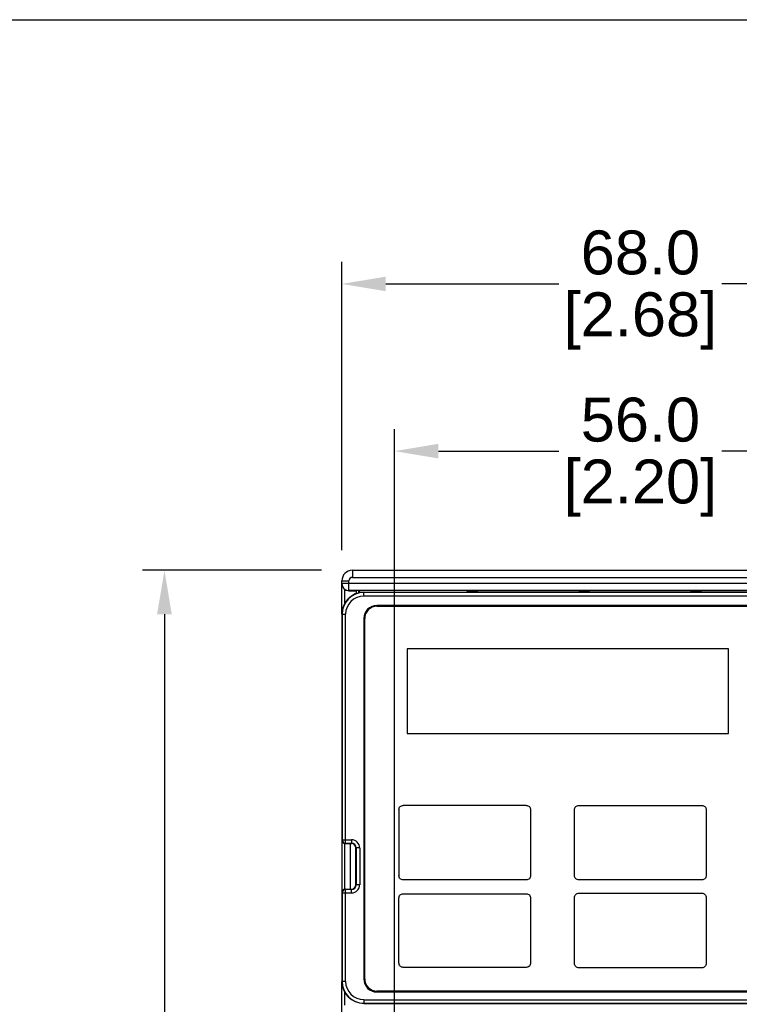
# Model space of a CAD drawing. Header units: inches. Extents: x 0 to 559, y 0 to 432.
# Tile 14 of 28: x 141 to 223, y 320 to 432. Entities that reach past the tile are written whole.
import ezdxf

# ---------------------------------------------------------------- set-up
doc = ezdxf.new("R2010")
doc.units = ezdxf.units.IN
doc.header["$LTSCALE"] = 10
doc.header["$MEASUREMENT"] = 0
doc.layers.add('DIMENSIONS', color=140, linetype='Continuous')
doc.styles.add('TEXTSTYLE_1', font='arial.ttf')
doc.dimstyles.get("Standard").update_dxf_attribs({"dimtxt": 5, "dimasz": 5, "dimexe": 2.5, "dimexo": 3.5, "dimgap": 1, "dimtad": 0, "dimtih": 1, "dimtoh": 1, "dimdec": 1, "dimzin": 0, "dimdsep": 46, "dimtxsty": 'Standard', "dimcen": 0, "dimadec": 0, "dimazin": 0, "dimtfac": 1, "dimtdec": 1, "dimtofl": 0, "dimtmove": 0, "dimatfit": 3, "dimfxl": 0, "dimtolj": 1, "dimtzin": 0, "dimarcsym": 0})

# ---------------------------------------------------------------- blocks, each defined once
blk = doc.blocks.new('*D12')
at = {"layer": 'DEFPOINTS', "color": 0}
for p in [(245.55, 401.72), (177.55, 367.92), (245.55, 367.92)]:
    blk.add_point(p, dxfattribs=at)
at = {"layer": 'DIMENSIONS', "color": 0, "lineweight": -2}
for p, q in [((177.55, 371.42), (177.55, 404.22)), ((245.55, 371.42), (245.55, 404.22)), ((182.55, 401.72), (202.27, 401.72)), ((240.55, 401.72), (220.82, 401.72))]:
    blk.add_line(p, q, dxfattribs=at)
at = {"layer": 'DIMENSIONS', "color": 0}
for points in [[(182.55, 402.55), (182.55, 400.89), (177.55, 401.72)], [(240.55, 402.55), (240.55, 400.89), (245.55, 401.72)]]:
    blk.add_solid(points, dxfattribs=at)
at = {"layer": 'DIMENSIONS', "color": 0, "char_height": 5, "attachment_point": 5, "style": 'TEXTSTYLE_1'}
for s, insert in [('\\A1;68.0', (211.55, 405.27)), ('\\A1;[2.68]', (211.55, 397.51))]:
    blk.add_mtext(s, dxfattribs=dict(at, insert=insert))
blk = doc.blocks.new('*D14')
at = {"layer": 'DEFPOINTS', "color": 0}
for p in [(239.55, 382.69), (239.55, 367.96), (183.55, 249.96)]:
    blk.add_point(p, dxfattribs=at)
at = {"layer": 'DIMENSIONS', "color": 0, "lineweight": -2}
for p, q in [((183.55, 253.46), (183.55, 385.19)), ((239.55, 371.46), (239.55, 385.19)), ((188.55, 382.69), (202.27, 382.69)), ((234.55, 382.69), (220.82, 382.69))]:
    blk.add_line(p, q, dxfattribs=at)
at = {"layer": 'DIMENSIONS', "color": 0}
for points in [[(188.55, 383.52), (188.55, 381.85), (183.55, 382.69)], [(234.55, 383.52), (234.55, 381.85), (239.55, 382.69)]]:
    blk.add_solid(points, dxfattribs=at)
at = {"layer": 'DIMENSIONS', "color": 0, "char_height": 5, "attachment_point": 5, "style": 'TEXTSTYLE_1'}
for s, insert in [('\\A1;56.0', (211.55, 386.24)), ('\\A1;[2.20]', (211.55, 378.48))]:
    blk.add_mtext(s, dxfattribs=dict(at, insert=insert))
blk = doc.blocks.new('*D15')
at = {"layer": 'DEFPOINTS', "color": 0}
for p in [(243.4, 364.12), (187.4, 246.12), (270.76, 246.12)]:
    blk.add_point(p, dxfattribs=at)
at = {"layer": 'DIMENSIONS', "color": 0, "lineweight": -2}
for p, q in [((246.9, 364.12), (273.26, 364.12)), ((270.76, 359.12), (270.76, 312.87)), ((270.76, 251.12), (270.76, 297.36)), ((190.9, 246.12), (273.26, 246.12))]:
    blk.add_line(p, q, dxfattribs=at)
at = {"layer": 'DIMENSIONS', "color": 0}
for points in [[(269.92, 359.12), (271.59, 359.12), (270.76, 364.12)], [(269.92, 251.12), (271.59, 251.12), (270.76, 246.12)]]:
    blk.add_solid(points, dxfattribs=at)
at = {"layer": 'DIMENSIONS', "color": 0, "char_height": 5, "attachment_point": 5, "style": 'TEXTSTYLE_1'}
for s, insert in [('\\A1;118.0', (270.76, 308.67)), ('\\A1;[4.65]', (270.76, 300.91))]:
    blk.add_mtext(s, dxfattribs=dict(at, insert=insert))
blk = doc.blocks.new('*D16')
at = {"layer": 'DEFPOINTS', "color": 0}
for p in [(178.75, 369.12), (157.35, 241.12), (180.05, 241.12)]:
    blk.add_point(p, dxfattribs=at)
at = {"layer": 'DIMENSIONS', "color": 0, "lineweight": -2}
for p, q in [((175.25, 369.12), (154.85, 369.12)), ((157.35, 364.12), (157.35, 312.87)), ((157.35, 246.12), (157.35, 297.36)), ((176.55, 241.12), (154.85, 241.12))]:
    blk.add_line(p, q, dxfattribs=at)
at = {"layer": 'DIMENSIONS', "color": 0}
for points in [[(156.51, 364.12), (158.18, 364.12), (157.35, 369.12)], [(156.51, 246.12), (158.18, 246.12), (157.35, 241.12)]]:
    blk.add_solid(points, dxfattribs=at)
at = {"layer": 'DIMENSIONS', "color": 0, "char_height": 5, "attachment_point": 5, "style": 'TEXTSTYLE_1'}
for s, insert in [('\\A1;128.0', (157.35, 308.67)), ('\\A1;[5.04]', (157.35, 300.91))]:
    blk.add_mtext(s, dxfattribs=dict(at, insert=insert))

msp = doc.modelspace()

# ---------------------------------------------------------------- linework, layer by layer
for p, q in [((178.75, 369.12), (178.75, 368.32)), ((178.75, 369.12), (244.35, 369.12)), ((177.55, 364.12), (177.55, 367.92)), ((177.55, 367.92), (178.35, 367.92)), ((178.35, 366.8), (178.35, 367.92)), ((178.75, 368.32), (244.35, 368.32)), ((245.55, 367.61), (177.55, 367.61)), ((177.85, 366.97), (177.85, 365.29)), ((244.75, 366.81), (178.35, 366.81)), ((178.35, 366.8), (179.2, 366.8)), ((179.2, 366.46), (179.2, 366.8)), ((179.5, 366.55), (179.5, 366.8)), ((179.5, 366.8), (179.64, 366.65)), ((179.64, 366.58), (179.64, 366.65)), ((179.64, 366.65), (179.98, 366.62)), ((179.98, 366.61), (179.98, 366.62)), ((180.05, 366.19), (180.05, 366.62)), ((180.05, 366.62), (243.05, 366.62)), ((243.05, 366.59), (180.05, 366.59)), ((180.08, 366.62), (180.08, 366.62)), ((180.08, 366.62), (191.79, 366.62)), ((191.97, 366.8), (191.79, 366.62)), ((191.79, 366.62), (191.79, 366.62)), ((191.97, 366.8), (191.97, 366.62)), ((191.97, 366.8), (192.91, 366.8)), ((192.91, 366.8), (192.91, 366.62)), ((192.91, 366.8), (193.09, 366.62)), ((193.09, 366.62), (193.09, 366.62)), ((204.53, 366.62), (193.09, 366.62)), ((204.71, 366.8), (204.53, 366.62)), ((204.53, 366.62), (204.53, 366.62)), ((204.71, 366.8), (204.71, 366.62)), ((204.71, 366.8), (205.65, 366.8)), ((205.65, 366.8), (205.65, 366.62)), ((205.65, 366.8), (205.83, 366.62)), ((205.83, 366.62), (205.83, 366.62)), ((217.27, 366.62), (205.83, 366.62)), ((217.45, 366.8), (217.27, 366.62)), ((217.27, 366.62), (217.27, 366.62)), ((217.45, 366.8), (217.45, 366.62)), ((217.45, 366.8), (218.39, 366.8)), ((218.39, 366.8), (218.39, 366.62)), ((218.39, 366.8), (218.57, 366.62)), ((218.57, 366.62), (218.57, 366.62)), ((230.01, 366.62), (218.57, 366.62)), ((243.05, 366.19), (180.05, 366.19)), ((241.55, 365.12), (181.55, 365.12)), ((181.55, 365.02), (241.55, 365.02)), ((177.55, 364.12), (177.55, 338.42)), ((177.55, 364.12), (177.98, 364.12)), ((177.58, 364.12), (177.58, 338.44)), ((177.98, 338.04), (177.98, 364.12)), ((180.05, 363.62), (180.05, 322.62)), ((180.15, 322.62), (180.15, 363.62)), ((184.98, 360.18), (184.98, 350.56)), ((184.98, 360.18), (184.98, 350.56)), ((221.58, 360.18), (184.98, 360.18)), ((221.58, 360.18), (184.98, 360.18)), ((221.58, 350.56), (221.58, 360.18)), ((221.58, 350.56), (221.58, 360.18)), ((184.98, 350.56), (221.58, 350.56)), ((184.98, 350.56), (221.58, 350.56)), ((184.05, 341.86), (184.05, 334.37)), ((198.55, 342.36), (184.55, 342.36)), ((199.05, 341.86), (199.05, 334.37)), ((204.05, 334.37), (204.05, 341.86)), ((204.55, 342.36), (218.55, 342.36)), ((219.05, 341.86), (219.05, 334.37)), ((177.55, 338.42), (177.58, 338.44)), ((177.55, 338.42), (177.55, 332.42)), ((177.58, 338.44), (178.65, 338.44)), ((177.85, 338.03), (177.85, 332.8)), ((177.95, 338.02), (177.98, 338.04)), ((177.95, 338.02), (178.65, 338.02)), ((177.98, 338.04), (178.65, 338.04)), ((178.55, 332.82), (178.55, 338.02)), ((178.65, 338.44), (178.65, 338.02)), ((179.15, 333.32), (179.15, 337.52)), ((179.58, 337.52), (179.15, 337.52)), ((179.18, 337.52), (179.18, 333.32)), ((179.58, 337.52), (179.58, 333.32)), ((179.58, 333.32), (179.15, 333.32)), ((198.55, 333.87), (184.55, 333.87)), ((218.55, 333.87), (204.55, 333.87)), ((177.55, 332.42), (177.55, 322.32)), ((177.58, 332.39), (177.55, 332.42)), ((177.58, 332.39), (177.58, 322.32)), ((177.58, 332.39), (178.65, 332.39)), ((177.98, 332.79), (177.95, 332.82)), ((177.95, 332.82), (178.65, 332.82)), ((177.98, 322.32), (177.98, 332.79)), ((178.65, 332.79), (177.98, 332.79)), ((178.65, 332.39), (178.65, 332.82)), ((184.05, 324.42), (184.05, 331.81)), ((184.55, 332.31), (198.55, 332.31)), ((199.05, 331.81), (199.05, 324.42)), ((204.05, 324.37), (204.05, 331.86)), ((204.55, 332.36), (218.55, 332.36)), ((219.05, 331.86), (219.05, 324.37)), ((198.55, 323.92), (184.55, 323.92)), ((218.55, 323.87), (204.55, 323.87)), ((177.55, 318.06), (177.55, 322.32)), ((177.98, 322.32), (177.55, 322.32)), ((177.85, 321.14), (177.85, 319.62)), ((241.55, 321.22), (181.55, 321.22)), ((181.55, 321.12), (241.55, 321.12)), ((180.05, 320.24), (180.05, 319.82)), ((180.05, 320.24), (243.05, 320.24)), ((180.05, 319.84), (243.05, 319.84)), ((180.05, 319.82), (243.05, 319.82))]:
    msp.add_line(p, q)
for centre, radius, start, end in [((178.75, 367.92), 1.2, 90, 180), ((178.75, 367.92), 1.2, 90, 180), ((178.75, 367.92), 0.4, 90, 180), ((178.35, 367.61), 0.8, 180.0012, 270.0012), ((180.05, 364.12), 2.5, 90, 180), ((180.05, 364.12), 2.47, 90, 180), ((180.05, 364.12), 2.07, 90, 180), ((181.55, 363.62), 1.5, 90, 180), ((181.55, 363.62), 1.4, 90, 180), ((177.98, 338.44), 0.4, 180.0209, 269.979), ((178.65, 337.52), 0.928, 0, 90), ((178.65, 337.52), 0.528, 0, 90), ((178.65, 337.52), 0.5, 0, 90), ((178.65, 333.32), 0.928, 270, 0), ((178.65, 333.32), 0.528, 270, 0), ((178.65, 333.32), 0.5, 270, 0), ((177.98, 332.39), 0.4, 90.0209, 179.9791), ((180.05, 322.32), 2.5, 180, 270), ((180.05, 322.32), 2.47, 180, 270), ((180.05, 322.32), 2.07, 180, 270), ((181.55, 322.62), 1.5, 180, 270), ((181.55, 322.62), 1.4, 180, 270)]:
    msp.add_arc(centre, radius, start, end)
for centre, major_axis, ratio, start_param, end_param in [((178.35, 367.6), (0, 0.8), 0.999962, -3.816724, -3.141593), ((179.2, 366.8), (0.3, 0), 0.008727, 0.008727, 1.570796), ((180.08, 366.62), (0.1, 0), 0.008727, 3.228859, 4.712389), ((177.95, 338.42), (0.283, 0.283), 0.999695, -3.926839, -2.356347), ((177.95, 332.42), (-0.283, 0.283), 0.999695, -0.785246, 0.785246)]:
    msp.add_ellipse(centre, major_axis=major_axis, ratio=ratio, start_param=start_param, end_param=end_param)
for points, knots in [([(177.55, 367.6), (177.55, 367.54), (177.56, 367.43), (177.61, 367.26), (177.71, 367.1), (177.8, 367.01), (177.85, 366.97)], [0, 0, 0, 0, 0.234807, 0.476101, 0.730295, 1, 1, 1, 1]), ([(184.05, 341.86), (184.05, 341.99), (184.15, 342.26), (184.42, 342.36), (184.55, 342.36)], [0, 0, 0, 0, 0.50005, 1, 1, 1, 1]), ([(198.55, 342.36), (198.68, 342.36), (198.94, 342.26), (199.05, 341.99), (199.05, 341.86)], [0, 0, 0, 0, 0.49995, 1, 1, 1, 1]), ([(204.05, 341.86), (204.05, 341.99), (204.15, 342.26), (204.42, 342.36), (204.55, 342.36)], [0, 0, 0, 0, 0.50005, 1, 1, 1, 1]), ([(218.55, 342.36), (218.68, 342.36), (218.94, 342.26), (219.05, 341.99), (219.05, 341.86)], [0, 0, 0, 0, 0.499901, 1, 1, 1, 1]), ([(219.05, 334.37), (219.05, 334.24), (218.94, 333.97), (218.68, 333.87), (218.55, 333.87)], [0, 0, 0, 0, 0.50005, 1, 1, 1, 1]), ([(184.05, 331.81), (184.05, 331.94), (184.15, 332.2), (184.42, 332.31), (184.55, 332.31)], [0, 0, 0, 0, 0.500032, 1, 1, 1, 1]), ([(198.55, 332.31), (198.68, 332.31), (198.94, 332.2), (199.05, 331.94), (199.05, 331.81)], [0, 0, 0, 0, 0.499968, 1, 1, 1, 1]), ([(204.05, 331.86), (204.05, 331.99), (204.15, 332.26), (204.42, 332.36), (204.55, 332.36)], [0, 0, 0, 0, 0.50005, 1, 1, 1, 1]), ([(218.55, 332.36), (218.68, 332.36), (218.94, 332.26), (219.05, 331.99), (219.05, 331.86)], [0, 0, 0, 0, 0.499901, 1, 1, 1, 1]), ([(184.55, 323.92), (184.42, 323.92), (184.15, 324.03), (184.05, 324.29), (184.05, 324.42)], [0, 0, 0, 0, 0.500032, 1, 1, 1, 1]), ([(199.05, 324.42), (199.05, 324.29), (198.94, 324.03), (198.68, 323.92), (198.55, 323.92)], [0, 0, 0, 0, 0.499968, 1, 1, 1, 1]), ([(219.05, 324.37), (219.05, 324.24), (218.94, 323.97), (218.68, 323.87), (218.55, 323.87)], [0, 0, 0, 0, 0.50005, 1, 1, 1, 1])]:
    msp.add_open_spline(points, degree=3, knots=knots)
for points in [[(184.55, 333.87), (184.42, 333.87), (184.15, 333.97), (184.05, 334.24), (184.05, 334.37)], [(199.05, 334.37), (199.05, 334.24), (198.94, 333.97), (198.68, 333.87), (198.55, 333.87)], [(204.55, 333.87), (204.42, 333.87), (204.15, 333.97), (204.05, 334.24), (204.05, 334.37)], [(204.55, 323.87), (204.42, 323.87), (204.15, 323.97), (204.05, 324.24), (204.05, 324.37)]]:
    msp.add_open_spline(points, degree=3)
at = {"layer": 'DEFPOINTS'}
msp.add_lwpolyline([(558.8, 0), (0, 0), (0, 431.8), (558.8, 431.8)], close=True, dxfattribs=at)

# ---------------------------------------------------------------- dimensions: what is measured, and where the dimension line sits
at = {"layer": 'DIMENSIONS'}
for base, p1, p2, picture, middle in [((245.55, 401.72), (177.55, 367.92), (245.55, 367.92), '*D12', (211.55, 401.72)), ((239.55, 382.69), (183.55, 249.96), (239.55, 367.96), '*D14', (211.55, 382.69))]:
    dim = msp.add_linear_dim(base=base, p1=p1, p2=p2, dimstyle='Standard', override={"dimpost": '\\X', "dimtxsty": 'TEXTSTYLE_1'}, dxfattribs=at)
    dim.commit()
    dim.dimension.update_dxf_attribs({"geometry": picture, "text_midpoint": middle})
for base, p1, p2, picture, middle in [((157.35, 241.12), (178.75, 369.12), (180.05, 241.12), '*D16', (157.35, 305.12)), ((270.76, 246.12), (243.4, 364.12), (187.4, 246.12), '*D15', (270.76, 305.12))]:
    dim = msp.add_linear_dim(base=base, p1=p1, p2=p2, angle=90, dimstyle='Standard', override={"dimpost": '\\X', "dimtxsty": 'TEXTSTYLE_1'}, dxfattribs=at)
    dim.commit()
    dim.dimension.update_dxf_attribs({"geometry": picture, "text_midpoint": middle})

doc.saveas('drawing.dxf')
